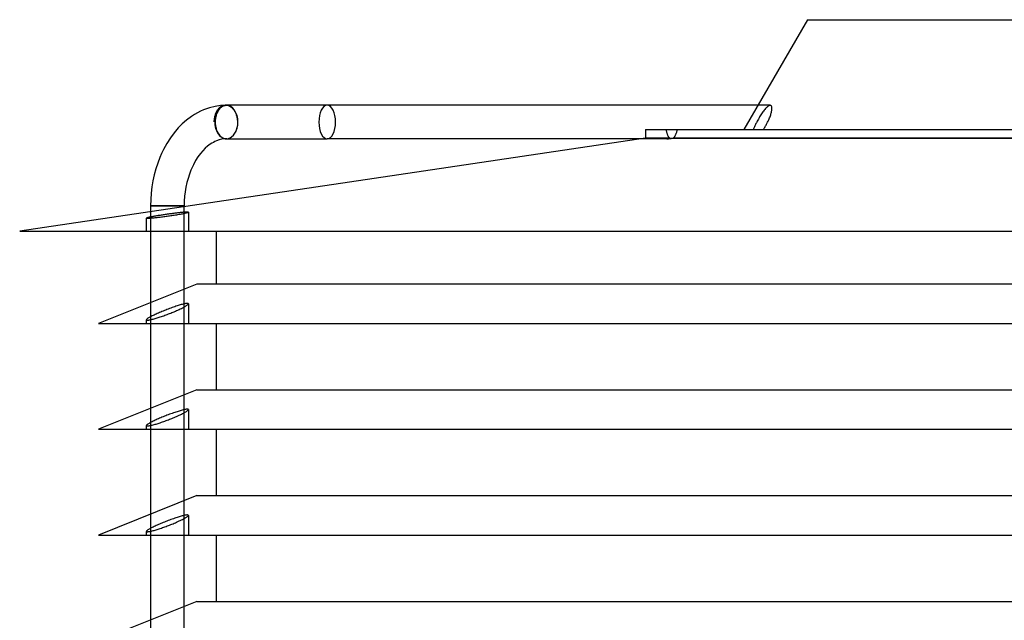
# Model space of a CAD drawing. Header units: millimetres. Extents: x -243 to 235, y -288 to 0.
# Tile 2 of 3: x -235 to 0, y -143 to 0. Entities that reach past the tile are written whole.
import ezdxf

# ---------------------------------------------------------------- set-up
doc = ezdxf.new("R2010")
doc.units = ezdxf.units.MM
doc.layers.add('HIDDEN', color=7, linetype='Continuous')
doc.layers.add('THICK', color=7, linetype='Continuous')

msp = doc.modelspace()

# ---------------------------------------------------------------- linework, layer by layer
at = {"layer": 'HIDDEN'}
for p, q in [((-187.4, -21.11), (-187.52, -21.23)), ((-187.28, -21), (-187.4, -21.11)), ((-187.4, -21.23), (-187.28, -21.11)), ((-187.16, -20.91), (-187.28, -21)), ((-187.28, -21.11), (-187.16, -21.01)), ((-187.09, -21.06), (-187.22, -21.19)), ((-187.04, -20.82), (-187.16, -20.91)), ((-187.16, -21.01), (-187.04, -20.91)), ((-186.94, -20.93), (-187.09, -21.06)), ((-186.92, -20.74), (-187.04, -20.82)), ((-187.04, -20.91), (-186.92, -20.82)), ((-186.79, -20.81), (-186.94, -20.93)), ((-186.79, -20.67), (-186.92, -20.74)), ((-186.92, -20.82), (-186.79, -20.74)), ((-186.65, -20.61), (-186.79, -20.67)), ((-186.79, -20.74), (-186.66, -20.67)), ((-186.68, -20.74), (-186.79, -20.81)), ((-186.57, -20.68), (-186.68, -20.74)), ((-186.66, -20.67), (-186.52, -20.61)), ((-186.51, -20.55), (-186.65, -20.61)), ((-186.46, -20.63), (-186.57, -20.68)), ((-186.52, -20.61), (-186.38, -20.55)), ((-186.37, -20.51), (-186.51, -20.55)), ((-186.34, -20.58), (-186.46, -20.63)), ((-186.38, -20.55), (-186.24, -20.51)), ((-186.23, -20.48), (-186.37, -20.51)), ((-186.21, -20.54), (-186.34, -20.58)), ((-186.24, -20.51), (-186.09, -20.48)), ((-186.09, -20.46), (-186.23, -20.48)), ((-186.09, -20.5), (-186.21, -20.54)), ((-185.95, -20.44), (-186.09, -20.46)), ((-186.09, -20.48), (-185.95, -20.46)), ((-185.97, -20.47), (-186.09, -20.5)), ((-185.84, -20.46), (-185.97, -20.47)), ((-185.95, -20.46), (-185.81, -20.44)), ((-185.94, -20.44), (-185.95, -20.44)), ((-185.93, -20.44), (-185.94, -20.44)), ((-185.92, -20.44), (-185.93, -20.44)), ((-185.91, -20.44), (-185.92, -20.44)), ((-185.9, -20.44), (-185.91, -20.44)), ((-185.89, -20.44), (-185.9, -20.44)), ((-185.72, -20.44), (-185.84, -20.46)), ((-185.8, -20.44), (-185.81, -20.44)), ((-185.81, -20.44), (-185.81, -20.44)), ((-185.81, -20.44), (-185.8, -20.44)), ((-185.79, -20.44), (-185.8, -20.44)), ((-185.8, -20.44), (-185.8, -20.44)), ((-185.8, -20.44), (-185.8, -20.44)), ((-185.8, -20.44), (-185.78, -20.44)), ((-185.78, -20.44), (-185.79, -20.44)), ((-185.79, -20.44), (-185.79, -20.44)), ((-185.79, -20.44), (-185.79, -20.44)), ((-185.77, -20.44), (-185.78, -20.44)), ((-185.78, -20.44), (-185.78, -20.44)), ((-185.78, -20.44), (-185.78, -20.44)), ((-185.78, -20.44), (-185.77, -20.44)), ((-185.76, -20.44), (-185.77, -20.44)), ((-185.77, -20.44), (-185.77, -20.44)), ((-185.77, -20.44), (-185.77, -20.44)), ((-185.77, -20.44), (-185.77, -20.44)), ((-185.77, -20.44), (-185.75, -20.44)), ((-185.75, -20.44), (-185.76, -20.44)), ((-185.76, -20.44), (-185.76, -20.44)), ((-185.76, -20.44), (-185.76, -20.44)), ((-185.74, -20.44), (-185.75, -20.44)), ((-185.75, -20.44), (-185.75, -20.44)), ((-185.75, -20.44), (-185.75, -20.44)), ((-185.75, -20.44), (-185.75, -20.44)), ((-185.75, -20.44), (-185.75, -20.44)), ((-185.75, -20.44), (-185.74, -20.44)), ((-185.75, -20.44), (-185.75, -20.44)), ((-185.75, -20.44), (-185.75, -20.44)), ((-185.75, -20.44), (-185.75, -20.44)), ((-185.75, -20.44), (-185.74, -20.44)), ((-185.74, -20.44), (-185.74, -20.44)), ((-185.74, -20.44), (-185.74, -20.44)), ((-185.74, -20.44), (-185.74, -20.44)), ((-185.74, -20.44), (-185.73, -20.44)), ((-185.74, -20.44), (-185.74, -20.44)), ((-185.74, -20.44), (-185.74, -20.44)), ((-185.74, -20.44), (-185.74, -20.44)), ((-185.74, -20.44), (-185.74, -20.44)), ((-185.74, -20.44), (-185.74, -20.44)), ((-185.74, -20.44), (-185.74, -20.44)), ((-185.73, -20.44), (-185.71, -20.44)), ((-185.6, -20.44), (-185.72, -20.44)), ((-185.71, -20.44), (-185.7, -20.44)), ((-185.7, -20.44), (-185.69, -20.44)), ((-185.69, -20.44), (-185.68, -20.44)), ((-185.68, -20.44), (-185.67, -20.44)), ((-185.67, -20.44), (-185.65, -20.44)), ((-185.65, -20.44), (-185.64, -20.44)), ((-185.64, -20.44), (-185.64, -20.44)), ((-185.64, -20.44), (-185.64, -20.44)), ((-185.64, -20.44), (-185.64, -20.44)), ((-185.64, -20.44), (-185.63, -20.44)), ((-185.63, -20.44), (-185.64, -20.44)), ((-185.64, -20.44), (-185.64, -20.44)), ((-185.63, -20.44), (-185.63, -20.44)), ((-185.63, -20.44), (-185.62, -20.44)), ((-185.63, -20.44), (-185.63, -20.44)), ((-185.63, -20.44), (-185.63, -20.44)), ((-185.62, -20.44), (-185.63, -20.44)), ((-185.63, -20.44), (-185.63, -20.44)), ((-185.62, -20.44), (-185.62, -20.44)), ((-185.62, -20.44), (-185.62, -20.44)), ((-185.62, -20.44), (-185.62, -20.44)), ((-185.62, -20.44), (-185.61, -20.44)), ((-185.61, -20.44), (-185.62, -20.44)), ((-185.61, -20.44), (-185.61, -20.44)), ((-185.61, -20.44), (-185.61, -20.44)), ((-185.61, -20.44), (-185.61, -20.44)), ((-185.61, -20.44), (-185.6, -20.44)), ((-185.61, -20.44), (-185.61, -20.44)), ((-55.86, -20.44), (-58.8, -20.44)), ((-56.84, -21.08), (-56.99, -21.24)), ((-56.7, -20.94), (-56.84, -21.08)), ((-56.56, -20.81), (-56.7, -20.94)), ((-56.42, -20.7), (-56.56, -20.81)), ((-56.29, -20.6), (-56.42, -20.7)), ((-56.17, -20.53), (-56.29, -20.6)), ((-56.05, -20.48), (-56.17, -20.53)), ((-55.95, -20.45), (-56.05, -20.48)), ((-55.86, -20.44), (-55.95, -20.45)), ((-55.77, -20.45), (-55.86, -20.44)), ((-55.7, -20.48), (-55.77, -20.45)), ((-55.63, -20.53), (-55.7, -20.48)), ((-55.58, -20.59), (-55.63, -20.53)), ((-55.53, -20.68), (-55.58, -20.59)), ((-55.5, -20.78), (-55.53, -20.68)), ((-55.47, -20.9), (-55.5, -20.78)), ((-55.46, -21.03), (-55.47, -20.9)), ((-55.45, -21.18), (-55.46, -21.03)), ((-188.51, -23.35), (-188.54, -23.54)), ((-188.48, -23.16), (-188.51, -23.35)), ((-188.43, -22.97), (-188.48, -23.16)), ((-188.48, -23.55), (-188.45, -23.36)), ((-188.45, -23.36), (-188.4, -23.17)), ((-188.38, -22.78), (-188.43, -22.97)), ((-188.4, -23.17), (-188.35, -22.97)), ((-188.32, -22.59), (-188.38, -22.78)), ((-188.35, -22.97), (-188.29, -22.78)), ((-188.25, -22.41), (-188.32, -22.59)), ((-188.29, -22.78), (-188.23, -22.6)), ((-188.25, -23.44), (-188.29, -23.69)), ((-188.18, -22.24), (-188.25, -22.41)), ((-188.2, -23.19), (-188.25, -23.44)), ((-188.23, -22.6), (-188.16, -22.42)), ((-188.14, -22.95), (-188.2, -23.19)), ((-188.1, -22.08), (-188.18, -22.24)), ((-188.16, -22.42), (-188.08, -22.25)), ((-188.08, -22.72), (-188.14, -22.95)), ((-188.02, -21.93), (-188.1, -22.08)), ((-188.08, -22.25), (-188, -22.09)), ((-188, -22.51), (-188.08, -22.72)), ((-187.94, -21.78), (-188.02, -21.93)), ((-188, -22.09), (-187.92, -21.94)), ((-187.92, -22.29), (-188, -22.51)), ((-187.84, -21.63), (-187.94, -21.78)), ((-187.92, -21.94), (-187.83, -21.78)), ((-187.82, -22.08), (-187.92, -22.29)), ((-187.74, -21.49), (-187.84, -21.63)), ((-187.83, -21.78), (-187.73, -21.64)), ((-187.72, -21.88), (-187.82, -22.08)), ((-187.63, -21.35), (-187.74, -21.49)), ((-187.73, -21.64), (-187.63, -21.49)), ((-187.6, -21.69), (-187.72, -21.88)), ((-187.52, -21.23), (-187.63, -21.35)), ((-187.63, -21.49), (-187.51, -21.36)), ((-187.48, -21.51), (-187.6, -21.69)), ((-187.51, -21.36), (-187.4, -21.23)), ((-187.35, -21.34), (-187.48, -21.51)), ((-187.22, -21.19), (-187.35, -21.34)), ((-58.54, -23.46), (-58.69, -23.71)), ((-58.4, -23.22), (-58.54, -23.46)), ((-58.24, -22.97), (-58.4, -23.22)), ((-58.09, -22.72), (-58.24, -22.97)), ((-57.93, -22.48), (-58.09, -22.72)), ((-57.77, -22.25), (-57.93, -22.48)), ((-57.61, -22.02), (-57.77, -22.25)), ((-57.45, -21.8), (-57.61, -22.02)), ((-57.29, -21.6), (-57.45, -21.8)), ((-57.14, -21.41), (-57.29, -21.6)), ((-56.99, -21.24), (-57.14, -21.41)), ((-56.12, -23.69), (-56.02, -23.44)), ((-56.02, -23.44), (-55.92, -23.2)), ((-55.92, -23.2), (-55.84, -22.95)), ((-55.84, -22.95), (-55.76, -22.72)), ((-55.76, -22.72), (-55.69, -22.49)), ((-55.69, -22.49), (-55.62, -22.28)), ((-55.62, -22.28), (-55.57, -22.07)), ((-55.57, -22.07), (-55.53, -21.87)), ((-55.53, -21.87), (-55.5, -21.69)), ((-55.5, -21.69), (-55.47, -21.51)), ((-55.47, -21.51), (-55.46, -21.34)), ((-55.46, -21.34), (-55.45, -21.18)), ((-188.58, -23.94), (-188.59, -24.14)), ((-188.59, -24.14), (-188.59, -24.34)), ((-188.59, -24.34), (-188.57, -24.35)), ((-188.57, -23.73), (-188.58, -23.94)), ((-188.54, -23.54), (-188.57, -23.73)), ((-188.57, -24.35), (-188.56, -24.15)), ((-188.56, -24.15), (-188.54, -23.94)), ((-188.54, -23.94), (-188.51, -23.74)), ((-188.51, -23.74), (-188.48, -23.55)), ((-188.33, -24.2), (-188.34, -24.44)), ((-188.34, -24.44), (-188.33, -24.68)), ((-188.32, -23.94), (-188.33, -24.2)), ((-188.33, -24.68), (-188.32, -24.94)), ((-188.29, -23.69), (-188.32, -23.94)), ((-188.32, -24.94), (-188.29, -25.19)), ((-188.29, -25.19), (-188.25, -25.44)), ((-188.25, -25.44), (-188.2, -25.69)), ((-188.2, -25.69), (-188.14, -25.93)), ((-59.69, -25.73), (-59.76, -25.9)), ((-59.61, -25.55), (-59.69, -25.73)), ((-59.53, -25.37), (-59.61, -25.55)), ((-59.45, -25.18), (-59.53, -25.37)), ((-59.36, -25), (-59.45, -25.18)), ((-59.27, -24.81), (-59.36, -25)), ((-59.18, -24.63), (-59.27, -24.81)), ((-59.08, -24.44), (-59.18, -24.63)), ((-58.95, -24.19), (-59.08, -24.44)), ((-58.82, -23.95), (-58.95, -24.19)), ((-58.69, -23.71), (-58.82, -23.95)), ((-57.31, -25.88), (-57.19, -25.7)), ((-57.19, -25.7), (-57.08, -25.52)), ((-57.08, -25.52), (-56.97, -25.34)), ((-56.97, -25.34), (-56.86, -25.16)), ((-56.86, -25.16), (-56.76, -24.98)), ((-56.76, -24.98), (-56.66, -24.8)), ((-56.66, -24.8), (-56.57, -24.62)), ((-56.57, -24.62), (-56.48, -24.44)), ((-56.48, -24.44), (-56.35, -24.19)), ((-56.35, -24.19), (-56.24, -23.94)), ((-56.24, -23.94), (-56.12, -23.69)), ((-188.14, -25.93), (-188.08, -26.16)), ((-188.08, -26.16), (-188, -26.37)), ((-188, -26.37), (-187.92, -26.59)), ((-187.92, -26.59), (-187.82, -26.8)), ((-187.82, -26.8), (-187.72, -27)), ((-187.72, -27), (-187.6, -27.19)), ((-187.6, -27.19), (-187.48, -27.37)), ((-187.48, -27.37), (-187.35, -27.54)), ((-187.35, -27.54), (-187.22, -27.69)), ((-187.22, -27.69), (-187.09, -27.82)), ((-187.09, -27.82), (-186.94, -27.95)), ((-186.94, -27.95), (-186.79, -28.07)), ((-186.79, -28.07), (-186.68, -28.14)), ((-186.68, -28.14), (-186.57, -28.2)), ((-186.57, -28.2), (-186.46, -28.25)), ((-80.73, -26.24), (-80.7, -26.4)), ((-80.7, -26.4), (-80.67, -26.56)), ((-80.67, -26.56), (-80.64, -26.71)), ((-80.64, -26.71), (-80.6, -26.85)), ((-80.6, -26.85), (-80.56, -26.99)), ((-80.56, -26.99), (-80.52, -27.12)), ((-80.52, -27.12), (-80.48, -27.25)), ((-80.48, -27.25), (-80.44, -27.37)), ((-80.44, -27.37), (-80.39, -27.49)), ((-80.39, -27.49), (-80.35, -27.6)), ((-80.35, -27.6), (-80.3, -27.7)), ((-80.3, -27.7), (-80.24, -27.8)), ((-80.24, -27.8), (-80.19, -27.9)), ((-80.19, -27.9), (-80.13, -27.98)), ((-80.13, -27.98), (-80.07, -28.06)), ((-80.07, -28.06), (-80.01, -28.14)), ((-80.01, -28.14), (-79.95, -28.2)), ((-78.93, -28.2), (-78.86, -28.14)), ((-78.86, -28.14), (-78.8, -28.06)), ((-78.8, -28.06), (-78.73, -27.98)), ((-78.73, -27.98), (-78.67, -27.9)), ((-78.67, -27.9), (-78.61, -27.8)), ((-78.61, -27.8), (-78.55, -27.7)), ((-78.55, -27.7), (-78.49, -27.6)), ((-78.49, -27.6), (-78.44, -27.49)), ((-78.44, -27.49), (-78.38, -27.37)), ((-78.38, -27.37), (-78.33, -27.25)), ((-78.33, -27.25), (-78.29, -27.12)), ((-78.29, -27.12), (-78.24, -26.99)), ((-78.24, -26.99), (-78.19, -26.85)), ((-78.19, -26.85), (-78.15, -26.71)), ((-78.15, -26.71), (-78.11, -26.56)), ((-78.11, -26.56), (-78.07, -26.4)), ((-78.07, -26.4), (-78.04, -26.24)), ((-59.83, -26.07), (-59.9, -26.24)), ((-59.76, -25.9), (-59.83, -26.07)), ((-57.55, -26.24), (-57.43, -26.06)), ((-57.43, -26.06), (-57.31, -25.88)), ((-186.46, -28.25), (-186.34, -28.3)), ((-186.34, -28.3), (-186.21, -28.34)), ((-186.21, -28.34), (-186.09, -28.38)), ((-186.09, -28.38), (-185.97, -28.41)), ((-185.97, -28.41), (-185.84, -28.42)), ((-185.84, -28.42), (-185.72, -28.44)), ((-185.72, -28.44), (-185.6, -28.44)), ((-185.61, -28.44), (-185.62, -28.44)), ((-185.6, -28.44), (-185.61, -28.44)), ((-185.61, -28.44), (-185.61, -28.44)), ((-185.61, -28.44), (-185.61, -28.44)), ((-185.61, -28.44), (-185.61, -28.44)), ((-185.61, -28.44), (-185.61, -28.44)), ((-80.5, -28.44), (-86.85, -28.44)), ((-79.89, -28.26), (-85.65, -28.26)), ((-80.53, -28.42), (-80.55, -28.42)), ((-80.55, -28.42), (-80.55, -28.43)), ((-80.55, -28.43), (-80.55, -28.44)), ((-80.55, -28.44), (-80.53, -28.44)), ((-80.51, -28.41), (-80.53, -28.42)), ((-80.53, -28.44), (-80.5, -28.44)), ((-80.49, -28.4), (-80.51, -28.41)), ((-80.5, -28.44), (-80.46, -28.44)), ((-80.45, -28.39), (-80.49, -28.4)), ((-80.46, -28.44), (-80.39, -28.43)), ((-80.42, -28.38), (-80.45, -28.39)), ((-80.38, -28.37), (-80.42, -28.38)), ((-80.39, -28.43), (-80.31, -28.43)), ((-80.33, -28.36), (-80.38, -28.37)), ((-80.29, -28.35), (-80.33, -28.36)), ((-80.31, -28.43), (-80.23, -28.42)), ((-80.23, -28.34), (-80.29, -28.35)), ((-80.18, -28.32), (-80.23, -28.34)), ((-80.23, -28.42), (-80.14, -28.41)), ((-80.13, -28.31), (-80.18, -28.32)), ((-80.14, -28.41), (-80.04, -28.4)), ((-80.07, -28.3), (-80.13, -28.31)), ((-80.01, -28.29), (-80.07, -28.3)), ((-80.04, -28.4), (-79.94, -28.39)), ((-79.95, -28.27), (-80.01, -28.29)), ((-79.95, -28.2), (-79.89, -28.26)), ((-79.89, -28.26), (-79.95, -28.27)), ((-79.94, -28.39), (-79.84, -28.37)), ((-79.84, -28.37), (-79.74, -28.36)), ((-79.74, -28.36), (-79.63, -28.35)), ((-79.63, -28.35), (-79.52, -28.33)), ((-79.52, -28.33), (-79.41, -28.32)), ((-79.41, -28.32), (-79.31, -28.3)), ((-79.31, -28.3), (-79.2, -28.29)), ((-79.2, -28.29), (-79.1, -28.27)), ((-79.1, -28.27), (-79, -28.26)), ((-79, -28.26), (-78.93, -28.2)), ((85.65, -28.26), (-79, -28.26)), ((-196.92, -44.44), (-203.75, -44.44)), ((-195.75, -44.44), (-196.92, -44.44)), ((-203.75, -45.85), (-203.75, -50.5)), ((-203.19, -47), (-203.38, -47.03)), ((-203, -46.96), (-203.19, -47)), ((-202.8, -46.93), (-203, -46.96)), ((-202.6, -46.89), (-202.8, -46.93)), ((-202.38, -46.86), (-202.6, -46.89)), ((-202.16, -46.82), (-202.38, -46.86)), ((-201.94, -46.78), (-202.16, -46.82)), ((-201.71, -46.75), (-201.94, -46.78)), ((-201.48, -46.71), (-201.71, -46.75)), ((-201.25, -46.67), (-201.48, -46.71)), ((-201.01, -46.64), (-201.25, -46.67)), ((-200.77, -46.6), (-201.01, -46.64)), ((-200.53, -46.56), (-200.77, -46.6)), ((-200.62, -47.01), (-200.34, -46.97)), ((-200.28, -46.53), (-200.53, -46.56)), ((-200.34, -46.97), (-200.06, -46.94)), ((-200.03, -46.49), (-200.28, -46.53)), ((-200.06, -46.94), (-199.78, -46.9)), ((-199.77, -46.45), (-200.03, -46.49)), ((-199.78, -46.9), (-199.5, -46.86)), ((-199.51, -46.41), (-199.77, -46.45)), ((-199.26, -46.38), (-199.51, -46.41)), ((-199.5, -46.86), (-199.22, -46.82)), ((-199, -46.34), (-199.26, -46.38)), ((-199.22, -46.82), (-198.94, -46.77)), ((-198.75, -46.31), (-199, -46.34)), ((-198.94, -46.77), (-198.67, -46.73)), ((-198.5, -46.28), (-198.75, -46.31)), ((-198.67, -46.73), (-198.41, -46.69)), ((-198.25, -46.24), (-198.5, -46.28)), ((-198.41, -46.69), (-198.15, -46.65)), ((-198.01, -46.21), (-198.25, -46.24)), ((-198.15, -46.65), (-197.84, -46.6)), ((-197.78, -46.18), (-198.01, -46.21)), ((-197.84, -46.6), (-197.53, -46.55)), ((-197.55, -46.16), (-197.78, -46.18)), ((-197.34, -46.13), (-197.55, -46.16)), ((-197.53, -46.55), (-197.22, -46.5)), ((-197.13, -46.1), (-197.34, -46.13)), ((-197.22, -46.5), (-196.93, -46.45)), ((-196.92, -46.08), (-197.13, -46.1)), ((-196.93, -46.45), (-196.65, -46.4)), ((-196.71, -46.06), (-196.92, -46.08)), ((-196.51, -46.04), (-196.71, -46.06)), ((-196.65, -46.4), (-196.38, -46.35)), ((-196.32, -46.02), (-196.51, -46.04)), ((-196.38, -46.35), (-196.13, -46.31)), ((-196.14, -46), (-196.32, -46.02)), ((-195.96, -45.98), (-196.14, -46)), ((-196.13, -46.31), (-195.9, -46.26)), ((-195.8, -45.97), (-195.96, -45.98)), ((-195.9, -46.26), (-195.69, -46.22)), ((-195.65, -45.95), (-195.8, -45.97)), ((-195.75, -50.5), (-195.75, -44.66)), ((-195.69, -46.22), (-195.5, -46.18)), ((-195.5, -45.94), (-195.65, -45.95)), ((-195.37, -45.93), (-195.5, -45.94)), ((-195.5, -46.18), (-195.33, -46.14)), ((-195.26, -45.93), (-195.37, -45.93)), ((-195.33, -46.14), (-195.18, -46.11)), ((-195.15, -45.92), (-195.26, -45.93)), ((-195.18, -46.11), (-195.06, -46.07)), ((-195.06, -45.92), (-195.15, -45.92)), ((-194.98, -45.92), (-195.06, -45.92)), ((-195.06, -46.07), (-194.95, -46.04)), ((-194.91, -45.92), (-194.98, -45.92)), ((-194.95, -46.04), (-194.86, -46.02)), ((-194.85, -45.92), (-194.91, -45.92)), ((-194.86, -46.02), (-194.8, -45.99)), ((-194.81, -45.93), (-194.85, -45.92)), ((-194.78, -45.93), (-194.81, -45.93)), ((-194.8, -45.99), (-194.76, -45.97)), ((-194.76, -45.94), (-194.78, -45.93)), ((-194.75, -45.95), (-194.76, -45.94)), ((-194.76, -45.97), (-194.75, -45.95)), ((-194.75, -45.95), (-194.75, -50.5)), ((-204.74, -47.36), (-204.75, -47.37)), ((-204.75, -47.37), (-204.74, -47.38)), ((-204.75, -50.5), (-204.75, -47.37)), ((-204.72, -47.35), (-204.74, -47.36)), ((-204.74, -47.38), (-204.72, -47.39)), ((-204.69, -47.33), (-204.72, -47.35)), ((-204.72, -47.39), (-204.68, -47.4)), ((-204.64, -47.31), (-204.69, -47.33)), ((-204.68, -47.4), (-204.62, -47.4)), ((-204.58, -47.3), (-204.64, -47.31)), ((-204.62, -47.4), (-204.56, -47.41)), ((-204.51, -47.27), (-204.58, -47.3)), ((-204.56, -47.41), (-204.47, -47.41)), ((-204.43, -47.25), (-204.51, -47.27)), ((-204.47, -47.41), (-204.38, -47.4)), ((-204.34, -47.23), (-204.43, -47.25)), ((-204.38, -47.4), (-204.27, -47.4)), ((-204.23, -47.2), (-204.34, -47.23)), ((-204.27, -47.4), (-204.14, -47.39)), ((-204.12, -47.18), (-204.23, -47.2)), ((-204.14, -47.39), (-204, -47.38)), ((-203.99, -47.15), (-204.12, -47.18)), ((-204, -47.38), (-203.84, -47.37)), ((-203.86, -47.12), (-203.99, -47.15)), ((-203.71, -47.09), (-203.86, -47.12)), ((-203.84, -47.37), (-203.67, -47.36)), ((-203.55, -47.06), (-203.71, -47.09)), ((-203.67, -47.36), (-203.48, -47.34)), ((-203.38, -47.03), (-203.55, -47.06)), ((-203.48, -47.34), (-203.29, -47.32)), ((-203.29, -47.32), (-203.08, -47.3)), ((-203.08, -47.3), (-202.87, -47.28)), ((-202.87, -47.28), (-202.64, -47.26)), ((-202.64, -47.26), (-202.41, -47.23)), ((-202.41, -47.23), (-202.18, -47.2)), ((-202.18, -47.2), (-201.94, -47.18)), ((-201.94, -47.18), (-201.69, -47.15)), ((-201.69, -47.15), (-201.44, -47.12)), ((-201.44, -47.12), (-201.17, -47.08)), ((-201.17, -47.08), (-200.9, -47.05)), ((-200.9, -47.05), (-200.62, -47.01)), ((-195.75, -72.53), (-195.75, -64.35)), ((-203.75, -67.54), (-203.75, -72.53)), ((-196.67, -68.1), (-196.93, -68.17)), ((-196.43, -68.03), (-196.67, -68.1)), ((-196.19, -67.96), (-196.43, -68.03)), ((-195.97, -67.91), (-196.19, -67.96)), ((-195.76, -67.86), (-195.97, -67.91)), ((-195.57, -67.81), (-195.76, -67.86)), ((-195.4, -67.78), (-195.57, -67.81)), ((-195.25, -67.76), (-195.4, -67.78)), ((-195.12, -67.74), (-195.25, -67.76)), ((-195.01, -67.74), (-195.12, -67.74)), ((-195.07, -68.17), (-194.96, -68.08)), ((-194.92, -67.74), (-195.01, -67.74)), ((-194.96, -68.08), (-194.87, -68.01)), ((-194.85, -67.75), (-194.92, -67.74)), ((-194.87, -68.01), (-194.8, -67.94)), ((-194.79, -67.76), (-194.85, -67.75)), ((-194.8, -67.94), (-194.76, -67.88)), ((-194.76, -67.79), (-194.79, -67.76)), ((-194.75, -67.83), (-194.76, -67.79)), ((-194.76, -67.88), (-194.75, -67.83)), ((-194.75, -67.83), (-194.75, -72.53)), ((-202.68, -70.39), (-202.92, -70.51)), ((-202.42, -70.27), (-202.68, -70.39)), ((-202.15, -70.15), (-202.42, -70.27)), ((-201.88, -70.03), (-202.15, -70.15)), ((-201.6, -69.91), (-201.88, -70.03)), ((-201.32, -69.79), (-201.6, -69.91)), ((-201.04, -69.68), (-201.32, -69.79)), ((-200.76, -69.56), (-201.04, -69.68)), ((-200.46, -69.44), (-200.76, -69.56)), ((-200.16, -69.32), (-200.46, -69.44)), ((-200.35, -70.57), (-200.06, -70.47)), ((-199.85, -69.2), (-200.16, -69.32)), ((-200.06, -70.47), (-199.78, -70.36)), ((-199.54, -69.08), (-199.85, -69.2)), ((-199.78, -70.36), (-199.5, -70.25)), ((-199.23, -68.96), (-199.54, -69.08)), ((-199.5, -70.25), (-199.22, -70.15)), ((-198.92, -68.85), (-199.23, -68.96)), ((-199.22, -70.15), (-198.94, -70.04)), ((-198.94, -70.04), (-198.67, -69.93)), ((-198.61, -68.74), (-198.92, -68.85)), ((-198.67, -69.93), (-198.4, -69.82)), ((-198.31, -68.63), (-198.61, -68.74)), ((-198.4, -69.82), (-198.15, -69.71)), ((-198.01, -68.53), (-198.31, -68.63)), ((-198.15, -69.71), (-197.84, -69.58)), ((-197.73, -68.43), (-198.01, -68.53)), ((-197.84, -69.58), (-197.54, -69.45)), ((-197.45, -68.34), (-197.73, -68.43)), ((-197.54, -69.45), (-197.24, -69.32)), ((-197.19, -68.26), (-197.45, -68.34)), ((-197.24, -69.32), (-196.95, -69.18)), ((-196.93, -68.17), (-197.19, -68.26)), ((-196.95, -69.18), (-196.67, -69.05)), ((-196.67, -69.05), (-196.41, -68.92)), ((-196.41, -68.92), (-196.16, -68.8)), ((-196.16, -68.8), (-195.93, -68.68)), ((-195.93, -68.68), (-195.71, -68.56)), ((-195.71, -68.56), (-195.52, -68.45)), ((-195.52, -68.45), (-195.35, -68.35)), ((-195.35, -68.35), (-195.2, -68.26)), ((-195.2, -68.26), (-195.07, -68.17)), ((-204.74, -71.6), (-204.75, -71.65)), ((-204.75, -71.65), (-204.74, -71.68)), ((-204.75, -72.53), (-204.75, -71.65)), ((-204.71, -71.55), (-204.74, -71.6)), ((-204.74, -71.68), (-204.71, -71.7)), ((-204.65, -71.5), (-204.71, -71.55)), ((-204.71, -71.7), (-204.67, -71.72)), ((-204.67, -71.72), (-204.61, -71.73)), ((-204.58, -71.43), (-204.65, -71.5)), ((-204.61, -71.73), (-204.54, -71.73)), ((-204.49, -71.36), (-204.58, -71.43)), ((-204.54, -71.73), (-204.44, -71.73)), ((-204.38, -71.29), (-204.49, -71.36)), ((-204.44, -71.73), (-204.34, -71.72)), ((-204.25, -71.21), (-204.38, -71.29)), ((-204.34, -71.72), (-204.21, -71.71)), ((-204.11, -71.12), (-204.25, -71.21)), ((-204.21, -71.71), (-204.07, -71.69)), ((-203.95, -71.03), (-204.11, -71.12)), ((-204.07, -71.69), (-203.91, -71.66)), ((-203.78, -70.94), (-203.95, -71.03)), ((-203.91, -71.66), (-203.74, -71.62)), ((-203.59, -70.84), (-203.78, -70.94)), ((-203.74, -71.62), (-203.55, -71.58)), ((-203.38, -70.73), (-203.59, -70.84)), ((-203.55, -71.58), (-203.35, -71.53)), ((-203.16, -70.62), (-203.38, -70.73)), ((-203.35, -71.53), (-203.14, -71.47)), ((-202.92, -70.51), (-203.16, -70.62)), ((-203.14, -71.47), (-202.92, -71.41)), ((-202.92, -71.41), (-202.69, -71.35)), ((-202.69, -71.35), (-202.45, -71.28)), ((-202.45, -71.28), (-202.21, -71.2)), ((-202.21, -71.2), (-201.96, -71.13)), ((-201.96, -71.13), (-201.71, -71.05)), ((-201.71, -71.05), (-201.45, -70.96)), ((-201.45, -70.96), (-201.18, -70.87)), ((-201.18, -70.87), (-200.91, -70.77)), ((-200.91, -70.77), (-200.63, -70.68)), ((-200.63, -70.68), (-200.35, -70.57)), ((-195.75, -97.78), (-195.75, -89.6)), ((-203.75, -92.79), (-203.75, -97.78)), ((-198.61, -93.99), (-198.92, -94.1)), ((-198.31, -93.88), (-198.61, -93.99)), ((-198.01, -93.78), (-198.31, -93.88)), ((-197.73, -93.68), (-198.01, -93.78)), ((-197.45, -93.59), (-197.73, -93.68)), ((-197.19, -93.51), (-197.45, -93.59)), ((-196.93, -93.42), (-197.19, -93.51)), ((-196.67, -93.35), (-196.93, -93.42)), ((-196.43, -93.28), (-196.67, -93.35)), ((-196.19, -93.21), (-196.43, -93.28)), ((-195.97, -93.16), (-196.19, -93.21)), ((-196.16, -94.05), (-195.93, -93.93)), ((-195.76, -93.11), (-195.97, -93.16)), ((-195.93, -93.93), (-195.71, -93.81)), ((-195.57, -93.06), (-195.76, -93.11)), ((-195.71, -93.81), (-195.52, -93.7)), ((-195.4, -93.03), (-195.57, -93.06)), ((-195.52, -93.7), (-195.35, -93.6)), ((-195.25, -93.01), (-195.4, -93.03)), ((-195.35, -93.6), (-195.2, -93.51)), ((-195.12, -92.99), (-195.25, -93.01)), ((-195.2, -93.51), (-195.07, -93.42)), ((-195.01, -92.99), (-195.12, -92.99)), ((-195.07, -93.42), (-194.96, -93.33)), ((-194.92, -92.99), (-195.01, -92.99)), ((-194.96, -93.33), (-194.87, -93.26)), ((-194.85, -93), (-194.92, -92.99)), ((-194.87, -93.26), (-194.8, -93.19)), ((-194.79, -93.01), (-194.85, -93)), ((-194.8, -93.19), (-194.76, -93.13)), ((-194.76, -93.04), (-194.79, -93.01)), ((-194.75, -93.08), (-194.76, -93.04)), ((-194.76, -93.13), (-194.75, -93.08)), ((-194.75, -93.08), (-194.75, -97.78)), ((-203.95, -96.28), (-204.11, -96.37)), ((-203.78, -96.19), (-203.95, -96.28)), ((-203.59, -96.09), (-203.78, -96.19)), ((-203.38, -95.98), (-203.59, -96.09)), ((-203.16, -95.87), (-203.38, -95.98)), ((-202.92, -95.76), (-203.16, -95.87)), ((-202.68, -95.64), (-202.92, -95.76)), ((-202.42, -95.52), (-202.68, -95.64)), ((-202.15, -95.4), (-202.42, -95.52)), ((-201.88, -95.28), (-202.15, -95.4)), ((-201.96, -96.38), (-201.71, -96.3)), ((-201.6, -95.16), (-201.88, -95.28)), ((-201.71, -96.3), (-201.45, -96.21)), ((-201.32, -95.04), (-201.6, -95.16)), ((-201.45, -96.21), (-201.18, -96.12)), ((-201.04, -94.93), (-201.32, -95.04)), ((-201.18, -96.12), (-200.91, -96.02)), ((-200.76, -94.81), (-201.04, -94.93)), ((-200.91, -96.02), (-200.63, -95.93)), ((-200.46, -94.69), (-200.76, -94.81)), ((-200.63, -95.93), (-200.35, -95.82)), ((-200.16, -94.57), (-200.46, -94.69)), ((-200.35, -95.82), (-200.06, -95.72)), ((-199.85, -94.45), (-200.16, -94.57)), ((-200.06, -95.72), (-199.78, -95.61)), ((-199.54, -94.33), (-199.85, -94.45)), ((-199.78, -95.61), (-199.5, -95.5)), ((-199.23, -94.21), (-199.54, -94.33)), ((-199.5, -95.5), (-199.22, -95.4)), ((-198.92, -94.1), (-199.23, -94.21)), ((-199.22, -95.4), (-198.94, -95.29)), ((-198.94, -95.29), (-198.67, -95.18)), ((-198.67, -95.18), (-198.4, -95.07)), ((-198.4, -95.07), (-198.15, -94.96)), ((-198.15, -94.96), (-197.84, -94.83)), ((-197.84, -94.83), (-197.54, -94.7)), ((-197.54, -94.7), (-197.24, -94.57)), ((-197.24, -94.57), (-196.95, -94.43)), ((-196.95, -94.43), (-196.67, -94.3)), ((-196.67, -94.3), (-196.41, -94.17)), ((-196.41, -94.17), (-196.16, -94.05)), ((-204.74, -96.85), (-204.75, -96.9)), ((-204.75, -96.9), (-204.74, -96.93)), ((-204.75, -97.78), (-204.75, -96.9)), ((-204.71, -96.8), (-204.74, -96.85)), ((-204.74, -96.93), (-204.71, -96.95)), ((-204.65, -96.75), (-204.71, -96.8)), ((-204.71, -96.95), (-204.67, -96.97)), ((-204.67, -96.97), (-204.61, -96.98)), ((-204.58, -96.68), (-204.65, -96.75)), ((-204.61, -96.98), (-204.54, -96.98)), ((-204.49, -96.61), (-204.58, -96.68)), ((-204.54, -96.98), (-204.44, -96.98)), ((-204.38, -96.54), (-204.49, -96.61)), ((-204.44, -96.98), (-204.34, -96.97)), ((-204.25, -96.46), (-204.38, -96.54)), ((-204.34, -96.97), (-204.21, -96.96)), ((-204.11, -96.37), (-204.25, -96.46)), ((-204.21, -96.96), (-204.07, -96.94)), ((-204.07, -96.94), (-203.91, -96.91)), ((-203.91, -96.91), (-203.74, -96.87)), ((-203.74, -96.87), (-203.55, -96.83)), ((-203.55, -96.83), (-203.35, -96.78)), ((-203.35, -96.78), (-203.14, -96.72)), ((-203.14, -96.72), (-202.92, -96.66)), ((-202.92, -96.66), (-202.69, -96.6)), ((-202.69, -96.6), (-202.45, -96.53)), ((-202.45, -96.53), (-202.21, -96.45)), ((-202.21, -96.45), (-201.96, -96.38)), ((-195.75, -123.03), (-195.75, -114.85)), ((-203.75, -118.04), (-203.75, -123.03)), ((-200.16, -119.82), (-200.46, -119.94)), ((-199.85, -119.7), (-200.16, -119.82)), ((-199.54, -119.58), (-199.85, -119.7)), ((-199.23, -119.46), (-199.54, -119.58)), ((-198.92, -119.35), (-199.23, -119.46)), ((-198.61, -119.24), (-198.92, -119.35)), ((-198.31, -119.13), (-198.61, -119.24)), ((-198.01, -119.03), (-198.31, -119.13)), ((-197.73, -118.93), (-198.01, -119.03)), ((-197.45, -118.84), (-197.73, -118.93)), ((-197.54, -119.95), (-197.24, -119.82)), ((-197.19, -118.76), (-197.45, -118.84)), ((-197.24, -119.82), (-196.95, -119.68)), ((-196.93, -118.67), (-197.19, -118.76)), ((-196.95, -119.68), (-196.67, -119.55)), ((-196.67, -118.6), (-196.93, -118.67)), ((-196.43, -118.53), (-196.67, -118.6)), ((-196.67, -119.55), (-196.41, -119.42)), ((-196.19, -118.46), (-196.43, -118.53)), ((-196.41, -119.42), (-196.16, -119.3)), ((-195.97, -118.41), (-196.19, -118.46)), ((-196.16, -119.3), (-195.93, -119.18)), ((-195.76, -118.36), (-195.97, -118.41)), ((-195.93, -119.18), (-195.71, -119.06)), ((-195.57, -118.31), (-195.76, -118.36)), ((-195.71, -119.06), (-195.52, -118.95)), ((-195.4, -118.28), (-195.57, -118.31)), ((-195.52, -118.95), (-195.35, -118.85)), ((-195.25, -118.26), (-195.4, -118.28)), ((-195.35, -118.85), (-195.2, -118.76)), ((-195.12, -118.24), (-195.25, -118.26)), ((-195.2, -118.76), (-195.07, -118.67)), ((-195.01, -118.24), (-195.12, -118.24)), ((-195.07, -118.67), (-194.96, -118.58)), ((-194.92, -118.24), (-195.01, -118.24)), ((-194.96, -118.58), (-194.87, -118.51)), ((-194.85, -118.25), (-194.92, -118.24)), ((-194.87, -118.51), (-194.8, -118.44)), ((-194.79, -118.26), (-194.85, -118.25)), ((-194.8, -118.44), (-194.76, -118.38)), ((-194.76, -118.29), (-194.79, -118.26)), ((-194.75, -118.33), (-194.76, -118.29)), ((-194.76, -118.38), (-194.75, -118.33)), ((-194.75, -118.33), (-194.75, -123.03)), ((-204.74, -122.1), (-204.75, -122.15)), ((-204.75, -122.15), (-204.74, -122.18)), ((-204.75, -123.03), (-204.75, -122.15)), ((-204.71, -122.05), (-204.74, -122.1)), ((-204.74, -122.18), (-204.71, -122.2)), ((-204.65, -122), (-204.71, -122.05)), ((-204.58, -121.93), (-204.65, -122)), ((-204.49, -121.86), (-204.58, -121.93)), ((-204.38, -121.79), (-204.49, -121.86)), ((-204.25, -121.71), (-204.38, -121.79)), ((-204.11, -121.62), (-204.25, -121.71)), ((-204.21, -122.21), (-204.07, -122.19)), ((-203.95, -121.53), (-204.11, -121.62)), ((-204.07, -122.19), (-203.91, -122.16)), ((-203.78, -121.44), (-203.95, -121.53)), ((-203.91, -122.16), (-203.74, -122.12)), ((-203.59, -121.34), (-203.78, -121.44)), ((-203.74, -122.12), (-203.55, -122.08)), ((-203.38, -121.23), (-203.59, -121.34)), ((-203.55, -122.08), (-203.35, -122.03)), ((-203.16, -121.12), (-203.38, -121.23)), ((-203.35, -122.03), (-203.14, -121.97)), ((-202.92, -121.01), (-203.16, -121.12)), ((-203.14, -121.97), (-202.92, -121.91)), ((-202.68, -120.89), (-202.92, -121.01)), ((-202.92, -121.91), (-202.69, -121.85)), ((-202.69, -121.85), (-202.45, -121.78)), ((-202.42, -120.77), (-202.68, -120.89)), ((-202.45, -121.78), (-202.21, -121.7)), ((-202.15, -120.65), (-202.42, -120.77)), ((-202.21, -121.7), (-201.96, -121.63)), ((-201.88, -120.53), (-202.15, -120.65)), ((-201.96, -121.63), (-201.71, -121.55)), ((-201.6, -120.41), (-201.88, -120.53)), ((-201.71, -121.55), (-201.45, -121.46)), ((-201.32, -120.29), (-201.6, -120.41)), ((-201.45, -121.46), (-201.18, -121.37)), ((-201.04, -120.18), (-201.32, -120.29)), ((-201.18, -121.37), (-200.91, -121.27)), ((-200.76, -120.06), (-201.04, -120.18)), ((-200.91, -121.27), (-200.63, -121.18)), ((-200.46, -119.94), (-200.76, -120.06)), ((-200.63, -121.18), (-200.35, -121.07)), ((-200.35, -121.07), (-200.06, -120.97)), ((-200.06, -120.97), (-199.78, -120.86)), ((-199.78, -120.86), (-199.5, -120.75)), ((-199.5, -120.75), (-199.22, -120.65)), ((-199.22, -120.65), (-198.94, -120.54)), ((-198.94, -120.54), (-198.67, -120.43)), ((-198.67, -120.43), (-198.4, -120.32)), ((-198.4, -120.32), (-198.15, -120.21)), ((-198.15, -120.21), (-197.84, -120.08)), ((-197.84, -120.08), (-197.54, -119.95)), ((-204.71, -122.2), (-204.67, -122.22)), ((-204.67, -122.22), (-204.61, -122.23)), ((-204.61, -122.23), (-204.54, -122.23)), ((-204.54, -122.23), (-204.44, -122.23)), ((-204.44, -122.23), (-204.34, -122.22)), ((-204.34, -122.22), (-204.21, -122.21)), ((-195.75, -148.27), (-195.75, -140.1)), ((-203.75, -143.29), (-203.75, -148.27))]:
    msp.add_line(p, q, dxfattribs=at)
msp.add_arc((-185.75, -24.44), 4, 92.3395, 92.8086, dxfattribs=at)
for centre, major_axis, ratio, start_param, end_param in [((-185.61, -24.44), (0, 4), 0.707107, 0, 3.141593), ((-185.61, -24.44), (0, 3.99), 0.707107, 0.431279, 2.710314), ((-161.6, -24.44), (0, 4), 0.5, -1.570796, 0), ((-161.6, -24.44), (0, 4), 0.5, -3.141593, -1.570796)]:
    msp.add_ellipse(centre, major_axis=major_axis, ratio=ratio, start_param=start_param, end_param=end_param, dxfattribs=at)
at = {"layer": 'THICK'}
for p, q in [((-47, 0), (-62.15, -26.24)), ((-47, 0), (47, 0)), ((-189.71, -21.05), (-191.1, -21.54)), ((-188.32, -20.7), (-189.71, -21.05)), ((-187.11, -20.52), (-188.32, -20.7)), ((-185.89, -20.44), (-187.11, -20.52)), ((-185.88, -20.44), (-185.89, -20.44)), ((-185.87, -20.44), (-185.88, -20.44)), ((-185.86, -20.44), (-185.87, -20.44)), ((-185.87, -20.44), (-185.87, -20.44)), ((-185.85, -20.44), (-185.86, -20.44)), ((-185.72, -20.45), (-185.85, -20.44)), ((-185.85, -20.44), (-185.85, -20.44)), ((-161.6, -20.44), (-185.74, -20.44)), ((-185.59, -20.46), (-185.72, -20.45)), ((-185.46, -20.48), (-185.59, -20.46)), ((-185.33, -20.51), (-185.46, -20.48)), ((-185.2, -20.55), (-185.33, -20.51)), ((-185.07, -20.6), (-185.2, -20.55)), ((-184.94, -20.65), (-185.07, -20.6)), ((-184.82, -20.72), (-184.94, -20.65)), ((-184.7, -20.79), (-184.82, -20.72)), ((-184.58, -20.86), (-184.7, -20.79)), ((-184.47, -20.94), (-184.58, -20.86)), ((-184.36, -21.04), (-184.47, -20.94)), ((-184.24, -21.14), (-184.36, -21.04)), ((-184.13, -21.25), (-184.24, -21.14)), ((-58.8, -20.44), (-161.6, -20.44)), ((-194, -23.12), (-195.21, -24.02)), ((-193.29, -22.66), (-194, -23.12)), ((-192.56, -22.24), (-193.29, -22.66)), ((-191.83, -21.87), (-192.56, -22.24)), ((-191.1, -21.54), (-191.83, -21.87)), ((-184.03, -21.36), (-184.13, -21.25)), ((-183.92, -21.49), (-184.03, -21.36)), ((-183.82, -21.62), (-183.92, -21.49)), ((-183.73, -21.75), (-183.82, -21.62)), ((-183.64, -21.89), (-183.73, -21.75)), ((-183.56, -22.03), (-183.64, -21.89)), ((-183.49, -22.17), (-183.56, -22.03)), ((-183.41, -22.33), (-183.49, -22.17)), ((-183.34, -22.49), (-183.41, -22.33)), ((-183.28, -22.65), (-183.34, -22.49)), ((-183.22, -22.82), (-183.28, -22.65)), ((-183.16, -23), (-183.22, -22.82)), ((-183.11, -23.18), (-183.16, -23)), ((-183.07, -23.35), (-183.11, -23.18)), ((-183.03, -23.53), (-183.07, -23.35)), ((-196.19, -24.89), (-197.15, -25.85)), ((-195.21, -24.02), (-196.19, -24.89)), ((-183.15, -26.01), (-183.07, -25.72)), ((-183.07, -25.72), (-183.01, -25.41)), ((-183, -23.7), (-183.03, -23.53)), ((-183.01, -25.41), (-182.96, -25.08)), ((-182.98, -23.89), (-183, -23.7)), ((-182.96, -24.08), (-182.98, -23.89)), ((-182.94, -24.26), (-182.96, -24.08)), ((-182.96, -25.08), (-182.93, -24.75)), ((-182.92, -24.44), (-182.94, -24.26)), ((-182.93, -24.75), (-182.92, -24.44)), ((-198.12, -26.98), (-199.04, -28.22)), ((-197.15, -25.85), (-198.12, -26.98)), ((-184.97, -28.29), (-184.75, -28.18)), ((-184.75, -28.18), (-184.55, -28.06)), ((-184.55, -28.06), (-184.35, -27.92)), ((-184.35, -27.92), (-184.15, -27.74)), ((-184.15, -27.74), (-183.96, -27.54)), ((-183.96, -27.54), (-183.79, -27.33)), ((-183.79, -27.33), (-183.64, -27.11)), ((-183.64, -27.11), (-183.49, -26.86)), ((-183.49, -26.86), (-183.36, -26.58)), ((-183.36, -26.58), (-183.24, -26.3)), ((-183.24, -26.3), (-183.15, -26.01)), ((-85.65, -26.24), (-85.65, -28.26)), ((-85.65, -26.24), (85.65, -26.24)), ((-85.65, -28.26), (-235, -50.5)), ((-199.89, -29.57), (-200.69, -31.01)), ((-199.04, -28.22), (-199.89, -29.57)), ((-190.15, -30.22), (-190.71, -30.71)), ((-189.5, -29.73), (-190.15, -30.22)), ((-189.12, -29.49), (-189.5, -29.73)), ((-188.76, -29.28), (-189.12, -29.49)), ((-188.4, -29.1), (-188.76, -29.28)), ((-188.04, -28.94), (-188.4, -29.1)), ((-187.4, -28.71), (-188.04, -28.94)), ((-186.78, -28.56), (-187.4, -28.71)), ((-186.19, -28.47), (-186.78, -28.56)), ((-185.61, -28.44), (-186.19, -28.47)), ((-185.62, -28.44), (-185.62, -28.44)), ((-185.62, -28.44), (-185.62, -28.44)), ((-185.62, -28.44), (-185.62, -28.44)), ((-185.62, -28.44), (-185.62, -28.44)), ((-185.62, -28.44), (-185.61, -28.44)), ((-185.62, -28.44), (-161.6, -28.44)), ((-185.61, -28.44), (-185.61, -28.44)), ((-185.61, -28.44), (-185.61, -28.44)), ((-185.61, -28.44), (-185.6, -28.44)), ((-185.6, -28.44), (-185.59, -28.44)), ((-185.59, -28.44), (-185.59, -28.44)), ((-185.59, -28.44), (-185.58, -28.44)), ((-185.58, -28.44), (-185.57, -28.44)), ((-185.57, -28.44), (-185.57, -28.44)), ((-185.57, -28.44), (-185.56, -28.44)), ((-185.56, -28.44), (-185.55, -28.43)), ((-185.55, -28.43), (-185.54, -28.43)), ((-185.54, -28.43), (-185.53, -28.43)), ((-185.53, -28.43), (-185.52, -28.43)), ((-185.52, -28.43), (-185.51, -28.43)), ((-185.51, -28.43), (-185.49, -28.43)), ((-185.49, -28.43), (-185.48, -28.43)), ((-185.48, -28.43), (-185.47, -28.42)), ((-185.47, -28.42), (-185.46, -28.42)), ((-185.46, -28.42), (-185.44, -28.42)), ((-185.44, -28.42), (-185.43, -28.42)), ((-185.43, -28.42), (-185.2, -28.36)), ((-185.2, -28.36), (-184.97, -28.29)), ((-86.85, -28.44), (-161.6, -28.44)), ((-85.65, -28.26), (85.65, -28.26)), ((-201.14, -31.95), (-201.56, -32.93)), ((-200.69, -31.01), (-201.14, -31.95)), ((-192.45, -32.76), (-193.01, -33.64)), ((-191.86, -31.97), (-192.45, -32.76)), ((-191.27, -31.28), (-191.86, -31.97)), ((-190.71, -30.71), (-191.27, -31.28)), ((-202.06, -34.25), (-202.5, -35.61)), ((-201.56, -32.93), (-202.06, -34.25)), ((-193.54, -34.62), (-193.86, -35.27)), ((-193.01, -33.64), (-193.54, -34.62)), ((-202.88, -37.02), (-203.19, -38.46)), ((-202.5, -35.61), (-202.88, -37.02)), ((-194.51, -36.89), (-194.82, -37.88)), ((-194.15, -35.95), (-194.51, -36.89)), ((-193.86, -35.27), (-194.15, -35.95)), ((-203.43, -39.93), (-203.61, -41.42)), ((-203.19, -38.46), (-203.43, -39.93)), ((-195.1, -38.9), (-195.33, -39.97)), ((-194.82, -37.88), (-195.1, -38.9)), ((-203.61, -41.42), (-203.71, -42.93)), ((-195.64, -42.17), (-195.72, -43.3)), ((-195.51, -41.06), (-195.64, -42.17)), ((-195.33, -39.97), (-195.51, -41.06)), ((-203.71, -42.93), (-203.75, -44.44)), ((-203.75, -44.44), (-203.75, -45.85)), ((-203.75, -44.44), (-202.58, -44.44)), ((-202.58, -44.44), (-196.92, -44.44)), ((-196.92, -44.44), (-195.75, -44.44)), ((-195.72, -43.3), (-195.75, -44.44)), ((-195.75, -44.66), (-195.75, -44.44)), ((-235, -50.5), (235, -50.5)), ((-203.75, -50.5), (-203.75, -67.54)), ((-195.75, -64.35), (-195.75, -50.5)), ((-188, -63.12), (-188, -50.5)), ((-192.7, -63.12), (-216.2, -72.53)), ((192.7, -63.12), (-192.7, -63.12)), ((-216.2, -72.53), (216.2, -72.53)), ((-203.75, -72.53), (-203.75, -92.79)), ((-195.75, -89.6), (-195.75, -72.53)), ((-188, -88.38), (-188, -72.53)), ((-192.7, -88.38), (-216.2, -97.78)), ((-192.7, -88.38), (192.7, -88.38)), ((-216.2, -97.78), (216.2, -97.78)), ((-203.75, -97.78), (-203.75, -118.04)), ((-195.75, -114.85), (-195.75, -97.78)), ((-188, -113.62), (-188, -97.78)), ((-192.7, -113.62), (-216.2, -123.03)), ((-192.7, -113.62), (192.7, -113.62)), ((-216.2, -123.03), (216.2, -123.03)), ((-203.75, -123.03), (-203.75, -143.29)), ((-195.75, -140.1), (-195.75, -123.03)), ((-188, -138.88), (-188, -123.03)), ((-192.7, -138.88), (-216.2, -148.27)), ((-192.7, -138.88), (192.7, -138.88))]:
    msp.add_line(p, q, dxfattribs=at)
for start, end in [(90, 92.3395), (89.9436, 90)]:
    msp.add_arc((-185.75, -24.44), 4, start, end, dxfattribs=at)
for centre, major_axis, ratio, start_param, end_param in [((-185.74, -24.44), (0, -4), 0.707107, 3.141584, 3.142983), ((-185.75, -24.44), (0, 4), 0.707107, -1.570923, -0.00139), ((-185.74, -24.44), (0, -4), 0.707107, 1.570796, 3.141584), ((-161.6, -24.44), (0, 4), 0.5, 0, 1.570796), ((-185.74, -24.44), (0, -4), 0.707107, 0.111468, 1.570796), ((-161.6, -24.44), (0, 4), 0.5, 1.570796, 3.141593)]:
    msp.add_ellipse(centre, major_axis=major_axis, ratio=ratio, start_param=start_param, end_param=end_param, dxfattribs=at)

doc.saveas('drawing.dxf')
